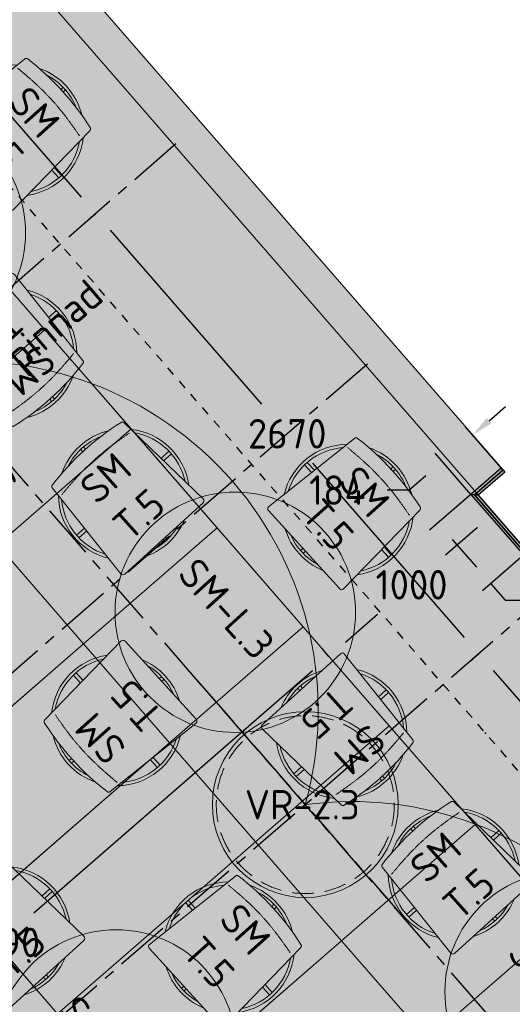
# Model space of a CAD drawing. Header units: millimetres. Extents: x -3074 to 179405, y -22 to 114374.
# Tile 182 of 184: x 168489 to 170742, y 107458 to 111964. Entities that reach past the tile are written whole.
import ezdxf

# ---------------------------------------------------------------- set-up
doc = ezdxf.new("R2010")
doc.units = ezdxf.units.MM
for name, pattern in [('Center', [400, 250, -50, 50, -50]), ('Hidden 100.00_ 50.00', [150, 100, -50]), ('Hidden_100', [80, 40, -40])]:
    doc.linetypes.add(name, pattern=pattern)
doc.layers.get('0').update_dxf_attribs({"true_color": 0x000000})
for name, color, linetype, lineweight, true_color in [('_SA-LAGI', 7, 'Continuous', 9, 0x5b5b5b), ('_SA-LAGI_hatch', 7, 'Continuous', 5, 0x787878), ('_SA-PORAND', 7, 'Continuous', 9, 0x5b5b5b), ('_SA-PORAND_hatch', 254, 'Continuous', 9, 0xbebebe), ('_SA-PORAND_tekst', 7, 'Continuous', 9, 0x5b5b5b), ('_SA-SEIN', 250, 'Continuous', 30, 0x333333), ('_SA-SEIN_dim', 1, 'Continuous', 13, 0xff0000), ('_SA-SISUSTUS_lahtine', 7, 'Continuous', 18, 0x7f4f3f), ('_SA-VALGUSTUS', 20, 'Continuous', 13, 0xff3f00), ('_SA-VALGUSTUS_DIM', 240, 'Continuous', 13, 0xff003f), ('_SA-VALGUSTUS_valgusgrupid', 240, 'Continuous', 9, 0xff003f)]:
    doc.layers.add(name, color=color, linetype=linetype, lineweight=lineweight, true_color=true_color)
for name, color, linetype, true_color in [('_SA-LAGI_DIM', 250, 'Continuous', 0x333333), ('_SA-SEIN_tekst', 250, 'Continuous', 0x333333), ('_SA-SISUSTUS_abi', 7, 'Continuous', 0x7f4f3f), ('_SA-VALGUSTUS_abi', 7, 'Center', 0xff9f7f)]:
    doc.layers.add(name, color=color, linetype=linetype, true_color=true_color)
doc.styles.add('DIN Pro Light-Light', font='txt')
doc.styles.add('DIN Pro Medium-Medium', font='txt')
doc.dimstyles.new('INP_100_DIM', dxfattribs={"dimtxt": 135, "dimasz": 100, "dimexe": 50, "dimexo": 0.5, "dimgap": 20, "dimtad": 0, "dimtih": 1, "dimtoh": 1, "dimdec": 0, "dimzin": 1, "dimdsep": 46, "dimtxsty": 'DIN Pro Light-Light', "dimcen": 2.5, "dimadec": 1, "dimazin": 1, "dimtfac": 1, "dimtdec": 4, "dimtix": 1, "dimtofl": 0, "dimtmove": 1, "dimatfit": 3, "dimfxl": 1, "dimtolj": 1, "dimtzin": 1, "dimarcsym": 0})

# ---------------------------------------------------------------- blocks, each defined once
blk = doc.blocks.new('SM-T.5')
at = {"color": 0, "lineweight": -2}
for p, q in [((-7.2, -14.2), (-7.2, -28.5)), ((9.3, -14.3), (9.3, -28.5)), ((-285.7, -291.8), (-236.9, -291.8)), ((-285.7, -308.2), (-237.9, -308.2)), ((236.9, -291.8), (285.8, -291.8)), ((238, -308.2), (285.8, -308.2)), ((-7.2, -571.5), (-7.2, -585.8)), ((9.3, -571.5), (9.3, -585.7))]:
    blk.add_line(p, q, dxfattribs=at)
blk.add_lwpolyline([(-254.1, -558.9, 0.43317), (-242.2, -571.5), (242.3, -571.5, 0.43317), (254.1, -558.9), (221.9, -57.9), (221.9, -57.7), (221.8, -57.4), (221.8, -57.2), (221.8, -57), (221.7, -56.8), (221.7, -56.5), (221.7, -56.3), (221.6, -56), (221.5, -55.8), (221.5, -55.6), (221.4, -55.3), (221.3, -55.1), (221.3, -54.9), (221.2, -54.6), (221.1, -54.4), (221, -54.2), (220.9, -53.9), (220.8, -53.7), (220.7, -53.5), (220.6, -53.3), (220.5, -53), (220.4, -52.8), (220.2, -52.6), (220.1, -52.4), (220, -52.2), (219.8, -51.9), (219.7, -51.7), (219.5, -51.5), (219.4, -51.3), (219.2, -51.1), (219, -50.9), (218.9, -50.7), (218.7, -50.5), (218.5, -50.4), (218.3, -50.2), (218.1, -50), (218, -49.8), (217.8, -49.7), (217.6, -49.5), (217.4, -49.3), (217.2, -49.2), (217, -49), (216.8, -48.9), (216.5, -48.7), (216.3, -48.6), (216.1, -48.5), (215.9, -48.3), (215.7, -48.2), (215.5, -48.1), (215.2, -48), (215, -47.9), (214.8, -47.8), (214.6, -47.7), (214.3, -47.6), (214.1, -47.5), (213.9, -47.4), (213.7, -47.4), (213.4, -47.3), (213.2, -47.2), (213, -47.2), (212.7, -47.1), (212.5, -47), (212.3, -47), (212.1, -47), (185.8, -42.6), (159.5, -38.9), (133.2, -35.7), (106.8, -33.1), (80.4, -31.1), (54, -29.6), (27.5, -28.8), (1, -28.5), (-25.9, -28.8), (-52.8, -29.6), (-79.6, -31.1), (-106.2, -33.1), (-132.8, -35.7), (-159.3, -38.9), (-185.7, -42.6), (-212, -47), (-212.2, -47), (-212.5, -47), (-212.7, -47.1), (-212.9, -47.2), (-213.1, -47.2), (-213.4, -47.3), (-213.6, -47.4), (-213.8, -47.4), (-214, -47.5), (-214.3, -47.6), (-214.5, -47.7), (-214.7, -47.8), (-215, -47.9), (-215.2, -48), (-215.4, -48.1), (-215.6, -48.2), (-215.8, -48.3), (-216.1, -48.5), (-216.3, -48.6), (-216.5, -48.7), (-216.7, -48.9), (-216.9, -49), (-217.1, -49.2), (-217.3, -49.3), (-217.5, -49.5), (-217.7, -49.7), (-217.9, -49.8), (-218.1, -50), (-218.3, -50.2), (-218.4, -50.4), (-218.6, -50.5), (-218.8, -50.7), (-219, -50.9), (-219.1, -51.1), (-219.3, -51.3), (-219.4, -51.5), (-219.6, -51.7), (-219.7, -51.9), (-219.9, -52.2), (-220, -52.4), (-220.2, -52.6), (-220.3, -52.8), (-220.4, -53), (-220.5, -53.3), (-220.6, -53.5), (-220.7, -53.7), (-220.9, -53.9), (-220.9, -54.2), (-221, -54.4), (-221.1, -54.6), (-221.2, -54.9), (-221.3, -55.1), (-221.4, -55.3), (-221.4, -55.6), (-221.5, -55.8), (-221.5, -56), (-221.6, -56.3), (-221.6, -56.5), (-221.7, -56.8), (-221.7, -57), (-221.7, -57.2), (-221.8, -57.4), (-221.8, -57.7), (-221.8, -57.9)], format="xyb", close=True, dxfattribs=at)
for radius, start, end in [(300, 61.2594, 118.7531), (285.9, 69.2725, 110.7607), (300, 138.4815, 214.1519), (285.9, 142.2864, 210.347), (300, 325.8481, 41.5185), (285.9, 329.653, 37.7136), (300, 244.8399, 295.1601), (285.9, 251.7644, 288.2356)]:
    blk.add_arc((0, -300), radius, start, end, dxfattribs=at)
blk.add_open_spline([(-212.3, -109.6), (-160.2, -101.8), (-55.1, -91.9), (50.4, -91.5), (155.4, -101), (207.6, -108.7)], degree=2, dxfattribs=at)
at = {"color": 0, "linetype": 'ByBlock', "lineweight": -2, "insert": (-125.1, -119.9), "char_height": 135, "width": 767.213, "attachment_point": 1, "rotation": 359.5198, "style": 'DIN Pro Medium-Medium'}
blk.add_mtext('{\\fDIN Pro;SM}\\P{\\fDIN Pro;T.5}\\P', dxfattribs=at)
blk = doc.blocks.new('SM-L.3')
at = {"color": 0, "lineweight": -2}
blk.add_circle((31.1, -600), 550, dxfattribs=at)
at = {"color": 0, "linetype": 'ByBlock', "lineweight": -2, "insert": (-276.8, -551.5), "char_height": 135, "width": 1463.607, "attachment_point": 1, "style": 'DIN Pro Medium-Medium'}
blk.add_mtext('SM-L.3', dxfattribs=at)
blk = doc.blocks.new('*D123')
at = {"layer": '_SA-SEIN_dim', "color": 0, "lineweight": -2}
for p, q in [((170552, 109791), (170363.8, 109627.2)), ((170467.1, 109584.6), (170577.4, 109457.9)), ((170793.5, 109513.4), (170605.3, 109349.6)), ((170643, 109382.4), (170708.6, 109307)), ((170708.6, 109307), (170808.6, 109307))]:
    blk.add_line(p, q, dxfattribs=at)
at = {"layer": '_SA-SEIN_dim', "color": 0}
for points in [[(170479.7, 109595.5), (170454.6, 109573.6), (170401.5, 109660)], [(170564.8, 109446.9), (170589.9, 109468.8), (170643, 109382.4)]]:
    blk.add_solid(points, dxfattribs=at)
at = {"layer": 'Defpoints', "color": 0}
for p in [(170552.4, 109791.3), (170793.9, 109513.7), (170643, 109382.4)]:
    blk.add_point(p, dxfattribs=at)
at = {"layer": '_SA-SEIN_dim', "color": 0, "insert": (170969.7, 109307), "char_height": 135, "attachment_point": 5, "style": 'DIN Pro Light-Light'}
blk.add_mtext('\\A1;368', dxfattribs=at)
blk = doc.blocks.new('*D124')
at = {"layer": '_SA-SEIN_dim', "color": 0, "lineweight": -2}
for p, q in [((170635.7, 110128.7), (170711.1, 110194.3)), ((170691.1, 109912.6), (170527.4, 110100.8)), ((170552, 109791.7), (170388.4, 109980)), ((170345.7, 109876.6), (170270.2, 109811)), ((170270.2, 109811), (170170.2, 109811))]:
    blk.add_line(p, q, dxfattribs=at)
at = {"layer": '_SA-SEIN_dim', "color": 0}
for points in [[(170624.7, 110141.3), (170646.6, 110116.1), (170560.2, 110063.1)], [(170356.6, 109864), (170334.8, 109889.2), (170421.2, 109942.2)]]:
    blk.add_solid(points, dxfattribs=at)
at = {"layer": 'Defpoints', "color": 0}
for p in [(170421.2, 109942.2), (170691.4, 109912.2), (170552.4, 109791.3)]:
    blk.add_point(p, dxfattribs=at)
at = {"layer": '_SA-SEIN_dim', "color": 0, "insert": (169941.4, 109811), "char_height": 135, "attachment_point": 5, "style": 'DIN Pro Light-Light'}
blk.add_mtext('\\A1;184', dxfattribs=at)
blk = doc.blocks.new('VR-2.3')
at = {"color": 0}
blk.add_circle((0, 0), 425, dxfattribs=at)
at = {"color": 0, "linetype": 'Hidden 100.00_ 50.00', "lineweight": -2}
blk.add_circle((0, 0), 407.1, dxfattribs=at)
at = {"color": 0, "lineweight": -2, "insert": (-277, 67.1), "char_height": 135, "width": 1378.033, "attachment_point": 1, "style": 'DIN Pro Medium-Medium'}
blk.add_mtext('VR-2.3', dxfattribs=at)
blk = doc.blocks.new('*D592')
at = {"layer": '_SA-LAGI_DIM', "color": 0, "lineweight": -2}
for p, q in [((170658.1, 109706.4), (170625.7, 109743.8)), ((170583, 109640.5), (170436.2, 109512.9)), ((169979.2, 109115.6), (170126, 109243.2)), ((169903.4, 109050.4), (169871, 109087.7))]:
    blk.add_line(p, q, dxfattribs=at)
at = {"layer": '_SA-LAGI_DIM', "color": 0}
for points in [[(170593.9, 109627.9), (170572.1, 109653), (170658.5, 109706.1)], [(169968.3, 109128.2), (169990.2, 109103), (169903.8, 109050)]]:
    blk.add_solid(points, dxfattribs=at)
at = {"layer": 'Defpoints', "color": 0}
for p in [(170658.5, 109706.1), (170658.5, 109706.1), (169903.8, 109050)]:
    blk.add_point(p, dxfattribs=at)
at = {"layer": '_SA-LAGI_DIM', "color": 0, "insert": (170281.1, 109378), "char_height": 135, "attachment_point": 5, "style": 'DIN Pro Light-Light'}
blk.add_mtext('\\A1;1000', dxfattribs=at)
blk = doc.blocks.new('*D593')
at = {"layer": '_SA-LAGI_DIM', "color": 0, "lineweight": -2}
for p, q in [((169903.4, 109050.4), (169871, 109087.7)), ((169828.3, 108984.4), (168553.2, 107876)), ((166967.9, 106497.9), (168243, 107606.3)), ((166892.1, 106432.7), (166859.7, 106470.1))]:
    blk.add_line(p, q, dxfattribs=at)
at = {"layer": '_SA-LAGI_DIM', "color": 0}
for points in [[(169839.2, 108971.8), (169817.4, 108997), (169903.8, 109050)], [(166957, 106510.5), (166978.9, 106485.4), (166892.5, 106432.3)]]:
    blk.add_solid(points, dxfattribs=at)
at = {"layer": 'Defpoints', "color": 0}
for p in [(169903.8, 109050), (169903.8, 109050), (166892.5, 106432.3)]:
    blk.add_point(p, dxfattribs=at)
at = {"layer": '_SA-LAGI_DIM', "color": 0, "insert": (168398.1, 107741.2), "char_height": 135, "attachment_point": 5, "style": 'DIN Pro Light-Light'}
blk.add_mtext('\\A1;3990', dxfattribs=at)
blk = doc.blocks.new('*D645')
at = {"layer": '_SA-VALGUSTUS_DIM', "color": 0, "lineweight": -2}
for p, q in [((170587.8, 109061.2), (170550.5, 109028.8)), ((170653.8, 108986.1), (171346.7, 108189)), ((172274.1, 107122.2), (171581.2, 107919.3)), ((172339.3, 107046.4), (172301.9, 107013.9))]:
    blk.add_line(p, q, dxfattribs=at)
at = {"layer": '_SA-VALGUSTUS_DIM', "color": 0}
for points in [[(170666.4, 108997), (170641.2, 108975.2), (170588.2, 109061.6)], [(172261.5, 107111.3), (172286.6, 107133.1), (172339.7, 107046.7)]]:
    blk.add_solid(points, dxfattribs=at)
at = {"layer": 'Defpoints', "color": 0}
for p in [(170588.2, 109061.6), (170588.2, 109061.6), (172339.7, 107046.7)]:
    blk.add_point(p, dxfattribs=at)
at = {"layer": '_SA-VALGUSTUS_DIM', "color": 0, "insert": (171463.9, 108054.1), "char_height": 135, "attachment_point": 5, "style": 'DIN Pro Light-Light'}
blk.add_mtext('\\A1;2670', dxfattribs=at)
blk = doc.blocks.new('*D646')
at = {"layer": '_SA-VALGUSTUS_DIM', "color": 0, "lineweight": -2}
for p, q in [((168836.4, 111076.1), (168799, 111043.6)), ((168902.3, 111000.9), (169595.2, 110203.8)), ((170522.6, 109137), (169829.7, 109934.1)), ((170587.8, 109061.2), (170550.5, 109028.8))]:
    blk.add_line(p, q, dxfattribs=at)
at = {"layer": '_SA-VALGUSTUS_DIM', "color": 0}
for points in [[(168914.9, 111011.9), (168889.8, 110990), (168836.7, 111076.4)], [(170510, 109126.1), (170535.2, 109148), (170588.2, 109061.6)]]:
    blk.add_solid(points, dxfattribs=at)
at = {"layer": 'Defpoints', "color": 0}
for p in [(168836.7, 111076.4), (168836.7, 111076.4), (170588.2, 109061.6)]:
    blk.add_point(p, dxfattribs=at)
at = {"layer": '_SA-VALGUSTUS_DIM', "color": 0, "insert": (169712.5, 110069), "char_height": 135, "attachment_point": 5, "style": 'DIN Pro Light-Light'}
blk.add_mtext('\\A1;2670', dxfattribs=at)
blk = doc.blocks.new('*D647')
at = {"layer": '_SA-VALGUSTUS_DIM', "color": 0, "lineweight": -2}
for p, q in [((167084.9, 113090.9), (167047.5, 113058.4)), ((167150.9, 113015.7), (167843.8, 112218.7)), ((168771.1, 111151.9), (168078.2, 111949)), ((168836.4, 111076.1), (168799, 111043.6))]:
    blk.add_line(p, q, dxfattribs=at)
at = {"layer": '_SA-VALGUSTUS_DIM', "color": 0}
for points in [[(167163.5, 113026.7), (167138.3, 113004.8), (167085.3, 113091.2)], [(168758.6, 111140.9), (168783.7, 111162.8), (168836.7, 111076.4)]]:
    blk.add_solid(points, dxfattribs=at)
at = {"layer": 'Defpoints', "color": 0}
for p in [(167085.3, 113091.2), (167085.3, 113091.2), (168836.7, 111076.4)]:
    blk.add_point(p, dxfattribs=at)
at = {"layer": '_SA-VALGUSTUS_DIM', "color": 0, "insert": (167961, 112083.8), "char_height": 135, "attachment_point": 5, "style": 'DIN Pro Light-Light'}
blk.add_mtext('\\A1;2670', dxfattribs=at)

msp = doc.modelspace()

# ---------------------------------------------------------------- hatches: boundary and pattern name
at = {"layer": '_SA-LAGI_hatch'}
h = msp.add_hatch(dxfattribs=at)
h.set_pattern_fill('Plus', color=256, scale=100, angle=41, style=0, pattern_type=2)
h.set_pattern_definition([(41, (-9.43, -8.2), (-65.605903, 75.47096), [25, -75]), (131, (8.2, -9.43), (-75.47096, -65.605903), [25, -75])])
h.paths.add_polyline_path([(162181.7, 110327.2), (166702.4, 114257), (173892.8, 105985.4), (169372.1, 102055.6)], flags=0)
h.paths.add_polyline_path([(169333, 103624.8), (163330.1, 110530.4), (166341.4, 113148.1), (172344.3, 106242.5)], flags=0)
h = msp.add_hatch(dxfattribs=at)
h.set_pattern_fill('Squares', color=256, scale=200, angle=41, style=0, pattern_type=2)
h.set_pattern_definition([(41, (7e-15, -7e-15), (-32.802951, 37.735479), [50, -50]), (131, (7e-15, -7e-15), (-37.735479, -32.802951), [50, -50])])
h.paths.add_polyline_path([(163330.1, 110530.4), (166341.4, 113148.1), (171755.9, 106919.1), (168742.3, 104304.3)], flags=0)
at = {"layer": '_SA-PORAND_hatch', "true_color": 0xf1f1e1}
h = msp.add_hatch(dxfattribs=at)
h.set_pattern_fill('Hatch1', style=0, pattern_type=2)
h.set_pattern_definition([(0, (0, 0), (0, 0.125), [])])
h.paths.add_polyline_path([(166249.6, 113863.3), (166702.4, 114257), (167030.5, 113879.6), (167151.2, 113984.6), (170707.1, 109894.1), (170586.3, 109789.1), (170796.2, 109547.6), (170917, 109652.6), (173845.6, 106283.6), (174013.6, 106090.3), (173444, 105595.2), (173260.3, 105806.5), (169637.7, 102657.4), (169821.4, 102446.1), (169363.9, 102065.1), (162509.7, 109949.8), (166577.6, 113486)], flags=0)

# ---------------------------------------------------------------- linework, layer by layer
at = {"layer": '_SA-LAGI'}
for points in [[(162181.7, 110327.2), (166702.4, 114257), (173892.8, 105985.4), (169372.1, 102055.6)], [(163330, 110530.4), (166341.4, 113148.1), (171755.9, 106919.1), (168742.3, 104304.3)], [(169333, 103624.8), (163330.1, 110530.4), (166341.4, 113148.1), (172344.3, 106242.5)]]:
    msp.add_lwpolyline(points, close=True, dxfattribs=at)
at = {"layer": '_SA-LAGI_hatch'}
for points in [[(168211.1, 110997.2), (168604.5, 110544.6), (167993.7, 110013.2), (167600.1, 110466)], [(168604.5, 110544.6), (168998.2, 110091.8), (168386.9, 109560.4), (167993.2, 110013.2)], [(168998.2, 110091.8), (169391.8, 109638.9), (168780.5, 109107.5), (168386.9, 109560.4)], [(169391.8, 109638.9), (169785.4, 109186.1), (169174.1, 108654.7), (168780.5, 109107.5)], [(168780.5, 109107.5), (167874.8, 108320.3), (167481.5, 108772.7), (168386.9, 109560.4)], [(169785.4, 109186.1), (170179.1, 108733.3), (169567.8, 108201.9), (169174.1, 108654.7)], [(169174.1, 108654.7), (168268.5, 107867.4), (167875.1, 108319.9), (168780.5, 109107.5)], [(170179.1, 108733.3), (170572.7, 108280.5), (169961.4, 107749.1), (169567.8, 108201.9)], [(169567.8, 108201.9), (168662.1, 107414.6), (168268.8, 107867), (169174.1, 108654.7)], [(170572.7, 108280.5), (170966.4, 107827.6), (170355, 107296.2), (169961.4, 107749.1)], [(169961.4, 107749.1), (169055.7, 106961.8), (168662.4, 107414.2), (169567.8, 108201.9)], [(167756.5, 106627.3), (168662.1, 107414.6), (168268.8, 107867.1), (167362.8, 107080.2)], [(170966.4, 107827.6), (171360, 107374.8), (170748.7, 106843.4), (170355, 107296.2)], [(170355, 107296.2), (169449.4, 106509), (169056, 106961.4), (169961.4, 107749.1)]]:
    msp.add_lwpolyline(points, close=True, dxfattribs=at)
at = {"layer": '_SA-PORAND'}
msp.add_lwpolyline([(162181.7, 110327.2), (166702.4, 114257), (167030.5, 113879.6), (167151.2, 113984.6), (170707.1, 109894.1), (170586.3, 109789.1), (170796.2, 109547.6), (170917, 109652.6), (173845.6, 106283.6), (174013.6, 106090.3), (173444, 105595.2), (173260.3, 105806.5), (169637.7, 102657.4), (169821.4, 102446.1), (169363.9, 102065.1)], close=True, dxfattribs=at)
at = {"layer": '_SA-SEIN'}
for points in [[(170699.3, 109903.1), (170691.4, 109912.2), (170552.4, 109791.3), (170569.3, 109790.1)], [(170707.2, 109894.1), (170699.3, 109903.1), (170569.3, 109790.1), (170586.2, 109788.9)], [(170569.3, 109790.1), (170552.4, 109791.3), (170793.9, 109513.7), (170795.1, 109530.6)], [(170586.2, 109788.9), (170569.3, 109790.1), (170795.1, 109530.6), (170796.2, 109547.6)]]:
    msp.add_lwpolyline(points, close=True, dxfattribs=at)
at = {"layer": '_SA-SISUSTUS_abi', "linetype": 'Hidden_100'}
msp.add_line((173391.8, 105510), (166175.1, 113811.8), dxfattribs=at)
at = {"layer": '_SA-VALGUSTUS_abi'}
for p, q in [((172465, 105300.7), (165550.2, 113255.3)), ((169203.4, 111395.1), (164675.2, 107458.8)), ((170079.2, 110387.7), (165550.9, 106451.4)), ((170954.9, 109380.3), (166426.6, 105444)), ((169299.5, 108942.2), (170218, 107885.6))]:
    msp.add_line(p, q, dxfattribs=at)
for p in [(169176.6, 110359), (170619.9, 108698.7)]:
    msp.add_point(p, dxfattribs=at)
at = {"layer": '_SA-VALGUSTUS_valgusgrupid'}
for centre in [(168256.1, 108803), (170007.6, 106788.1)]:
    msp.add_arc(centre, 1598.1, 344.3589, 97.6411, dxfattribs=at)

# ---------------------------------------------------------------- block references
at = {"layer": '_SA-SISUSTUS_lahtine'}
for name, p, rotation in [('SM-T.5', (168703, 111658.8), 312.3031363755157), ('SM-L.3', (168388.6, 111414.9), 312.3031363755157), ('SM-T.5', (168652.5, 110212.9), 222.3031363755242), ('SM-T.5', (168763.7, 110012.9), 42.30313637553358), ('SM-T.5', (170211.9, 109922.9), 312.3031363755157), ('SM-L.3', (169897.6, 109679), 312.3031363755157), ('SM-T.5', (168710.9, 108556.9), 132.3031363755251), ('SM-T.5', (170161.5, 108477.1), 222.3031363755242), ('SM-T.5', (170272.7, 108277.1), 42.30313637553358), ('SM-L.3', (171406.5, 107943.2), 312.3031363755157), ('SM-T.5', (168219, 108010.2), 42.30313637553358), ('SM-T.5', (169667.2, 107920.2), 312.3031363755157), ('SM-L.3', (169352.8, 107676.3), 312.3031363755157)]:
    msp.add_blockref(name, p, dxfattribs=dict(at, rotation=rotation))
at = {"layer": '_SA-VALGUSTUS'}
msp.add_blockref('VR-2.3', (169795.1, 108372.1), dxfattribs=at)

# ---------------------------------------------------------------- texts
at = {"layer": '_SA-PORAND_tekst', "insert": (166253.2, 109013.4), "char_height": 135, "width": 5308.525, "attachment_point": 1, "rotation": 41, "style": 'DIN Pro Medium-Medium'}
msp.add_mtext('{\\fDIN Pro;P-20 (Hall)}\\P{\\fDIN Pro;Linoleom keerab üles 150mm }\\P{\\fDIN Pro;vt. SAD-PL11}\\P{\\fDIN Pro;vt. SAD-PL12 (Tahvli juures)}\\P', dxfattribs=at)
at = {"layer": '_SA-SEIN_tekst', "insert": (165118.5, 108522.7), "char_height": 135, "width": 9274.426, "attachment_point": 1, "rotation": 40.6239, "style": 'DIN Pro Medium-Medium'}
msp.add_mtext('{\\fDIN Pro;S-43 (Lambrii) 150mm-1080mm}\\P{\\fDIN Pro;(Jooksvad mõõdud seintes)}\\P{\\fDIN Pro;vt. SAD-S10}\\P{\\fDIN Pro;S-12 (Helehall) Kõik ülejäänud nähtavad seina pinnad}\\P', dxfattribs=at)

# ---------------------------------------------------------------- dimensions: what is measured, and where the dimension line sits
at = {"layer": '_SA-LAGI_DIM'}
for base, p1, p2, picture, middle in [((170658.5, 109706.1), (169903.8, 109050), (170658.5, 109706.1), '*D592', (170281.1, 109378)), ((169903.8, 109050), (166892.5, 106432.3), (169903.8, 109050), '*D593', (168398.1, 107741.2))]:
    dim = msp.add_linear_dim(base=base, p1=p1, p2=p2, angle=41, dimstyle='INP_100_DIM', override={"dimtxt": 135, "dimasz": 100, "dimexe": 50, "dimexo": 0.5, "dimgap": 20, "dimdec": 0, "dimzin": 1, "dimtxsty": 'DIN Pro Light-Light', "dimsah": 0, "dimcen": 2.5, "dimadec": 1, "dimazin": 1, "dimtix": 0, "dimtmove": 0, "dimtzin": 1}, dxfattribs=at)
    dim.commit()
    dim.dimension.update_dxf_attribs({"geometry": picture, "text_midpoint": middle})
at = {"layer": '_SA-SEIN_dim'}
for base, p1, p2, angle, picture, middle in [((170421.2, 109942.2), (170691.4, 109912.2), (170552.4, 109791.3), 221.0027, '*D124', (169941.4, 109811)), ((170643, 109382.4), (170552.4, 109791.3), (170793.9, 109513.7), 311.0244, '*D123', (170969.7, 109307))]:
    dim = msp.add_linear_dim(base=base, p1=p1, p2=p2, angle=angle, dimstyle='INP_100_DIM', override={"dimtxt": 135, "dimasz": 100, "dimexe": 50, "dimexo": 0.5, "dimgap": 20, "dimdec": 0, "dimzin": 1, "dimtxsty": 'DIN Pro Light-Light', "dimsah": 0, "dimcen": 2.5, "dimadec": 1, "dimazin": 1, "dimtix": 0, "dimtmove": 0, "dimtzin": 1}, dxfattribs=at)
    dim.commit()
    dim.dimension.update_dxf_attribs({"geometry": picture, "text_midpoint": middle})
at = {"layer": '_SA-VALGUSTUS_DIM'}
for base, p1, p2, picture, middle in [((167085.3, 113091.2), (168836.7, 111076.4), (167085.3, 113091.2), '*D647', (167961, 112083.8)), ((168836.7, 111076.4), (170588.2, 109061.6), (168836.7, 111076.4), '*D646', (169712.5, 110069)), ((170588.2, 109061.6), (172339.7, 107046.7), (170588.2, 109061.6), '*D645', (171463.9, 108054.1))]:
    dim = msp.add_linear_dim(base=base, p1=p1, p2=p2, angle=131, dimstyle='INP_100_DIM', override={"dimtxt": 135, "dimasz": 100, "dimexe": 50, "dimexo": 0.5, "dimgap": 20, "dimdec": 0, "dimzin": 1, "dimtxsty": 'DIN Pro Light-Light', "dimsah": 0, "dimcen": 2.5, "dimadec": 1, "dimazin": 1, "dimtix": 0, "dimtmove": 0, "dimtzin": 1}, dxfattribs=at)
    dim.commit()
    dim.dimension.update_dxf_attribs({"geometry": picture, "text_midpoint": middle})

doc.saveas('drawing.dxf')
